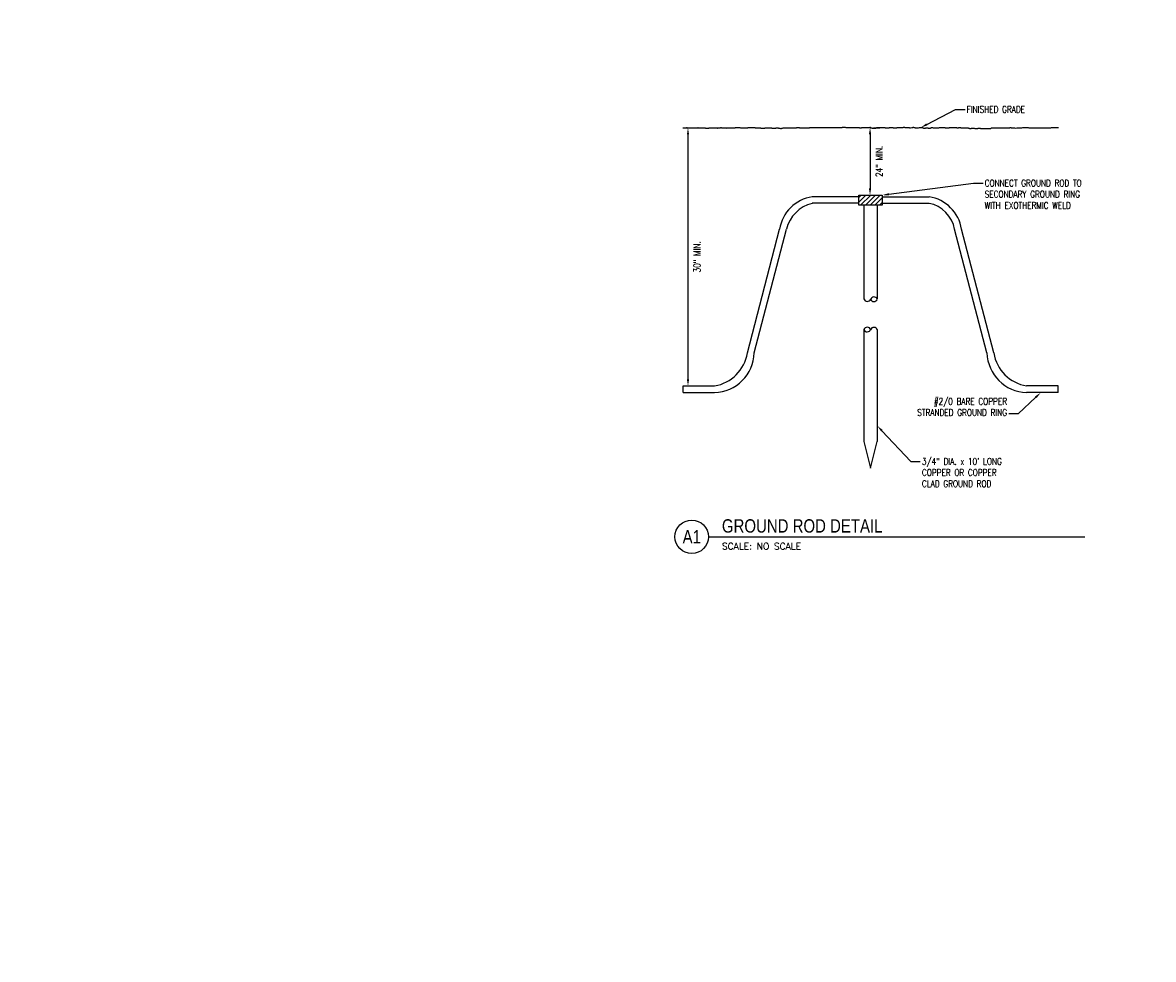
# Model space of a CAD drawing. Header units: inches. Extents: x 0 to 99, y 0 to 44.5.
# Tile 1 of 5: x 49.5 to 70.6, y 17.5 to 35. Entities that reach past the tile are written whole.
import ezdxf
from ezdxf import colors
from ezdxf.entities.mleader import LeaderData, LeaderLine
from ezdxf.enums import TextEntityAlignment as Align
from ezdxf.math import Vec2, Vec3

# ---------------------------------------------------------------- set-up
doc = ezdxf.new("R2010")
doc.units = ezdxf.units.IN
doc.header["$MEASUREMENT"] = 0
for name, color, linetype in [('E-ANNO-DIMS', 1, 'Continuous'), ('E-ANNO-SYMB', 2, 'Continuous'), ('E-ANNO-TEXT', 2, 'Continuous'), ('E-DETL-GRPH', 3, 'Continuous'), ('E-DETL-PATT', 1, 'Continuous')]:
    doc.layers.add(name, color=color, linetype=linetype)
doc.styles.add('Annotative', font='romans.shx', dxfattribs={"width": 0.8})
doc.styles.add('ROMANS', font='ROMANS.shx', dxfattribs={"width": 0.8})
doc.styles.add('Title', font='swiss.ttf', dxfattribs={"height": 0.25})
doc.dimstyles.new('Annotative', dxfattribs={"dimscale": 0, "dimtxt": 0.125, "dimasz": 0.125, "dimexe": 0.18, "dimexo": 0.0625, "dimgap": 0.09, "dimtad": 1, "dimdec": 3, "dimzin": 3, "dimdsep": 46, "dimlunit": 4, "dimtxsty": 'Annotative', "dimcen": 0.09, "dimclrd": 1, "dimclre": 1, "dimclrt": 2, "dimazin": 2, "dimtfac": 1, "dimtdec": 3, "dimtmove": 1, "dimatfit": 3, "dimfxl": 1, "dimtfill": 1, "dimfrac": 2, "dimtolj": 1, "dimtzin": 0, "dimarcsym": 0})

# ---------------------------------------------------------------- blocks, each defined once
blk = doc.blocks.new('*D1')
at = {"layer": 'Defpoints', "color": 0, "transparency": 16777216}
for p in [(65.332, 33.016), (65.332, 31.757), (65.332, 31.757)]:
    blk.add_point(p, dxfattribs=at)
at = {"layer": 'E-ANNO-DIMS', "color": 1, "lineweight": -2, "transparency": 16777216}
for p, q in [((65.394, 33.016), (65.512, 33.016)), ((65.332, 32.891), (65.332, 31.882)), ((65.394, 31.757), (65.512, 31.757))]:
    blk.add_line(p, q, dxfattribs=at)
at = {"layer": 'E-ANNO-DIMS', "color": 1, "transparency": 16777216}
for points in [[(65.311, 32.891), (65.353, 32.891), (65.332, 33.016)], [(65.311, 31.882), (65.353, 31.882), (65.332, 31.757)]]:
    blk.add_solid(points, dxfattribs=at)
at = {"layer": 'E-ANNO-DIMS', "color": 2, "lineweight": -3, "transparency": 16777216, "insert": (65.5, 32.387), "char_height": 0.125, "width": 0.6546, "attachment_point": 5, "rotation": 90, "style": 'Annotative', "bg_fill": 3, "box_fill_scale": 1.25, "bg_fill_color": 256, "bg_fill_true_color": 13158600, "bg_fill_transparency": 0}
blk.add_mtext('\\A1;24" MIN.', dxfattribs=at)
blk = doc.blocks.new('*D2')
at = {"layer": 'Defpoints', "color": 0, "transparency": 16777216}
for p in [(61.935, 33.014), (61.935, 28.194), (61.935, 28.194)]:
    blk.add_point(p, dxfattribs=at)
at = {"layer": 'E-ANNO-DIMS', "color": 1, "lineweight": -2, "transparency": 16777216}
for p, q in [((61.998, 33.014), (62.115, 33.014)), ((61.935, 32.889), (61.935, 28.319)), ((61.998, 28.194), (62.115, 28.194))]:
    blk.add_line(p, q, dxfattribs=at)
at = {"layer": 'E-ANNO-DIMS', "color": 1, "transparency": 16777216}
for points in [[(61.915, 32.889), (61.956, 32.889), (61.935, 33.014)], [(61.915, 28.319), (61.956, 28.319), (61.935, 28.194)]]:
    blk.add_solid(points, dxfattribs=at)
at = {"layer": 'E-ANNO-DIMS', "color": 2, "lineweight": -3, "transparency": 16777216, "insert": (62.103, 30.604), "char_height": 0.125, "width": 0.6546, "attachment_point": 5, "rotation": 90, "style": 'Annotative', "bg_fill": 3, "box_fill_scale": 1.25, "bg_fill_color": 256, "bg_fill_true_color": 13158600, "bg_fill_transparency": 0}
blk.add_mtext('\\A1;30" MIN.', dxfattribs=at)
blk = doc.blocks.new('*U7')
for q in [(4.678, 0), (7.022, 0)]:
    blk.add_line((0, 0), q)
blk.add_circle((-0.313, 0), 0.313)
at = {"style": 'Title', "width": 0.8}
for tag, p, height in [('TITLE', (0.25, 0.078), 0.25), ('SCALE', (0.25, -0.177), 0.0984)]:
    blk.add_attdef(tag, p, '', height=height, dxfattribs=at)
blk.add_attdef('NUMBER', text='', height=0.25, dxfattribs=at).set_placement((-0.313, 0), align=Align.MIDDLE_CENTER)

msp = doc.modelspace()

# ---------------------------------------------------------------- hatches: boundary and pattern name
at = {"layer": 'E-DETL-PATT', "lineweight": -3}
h = msp.add_hatch(dxfattribs=at)
h.set_pattern_fill('ANSI31', color=8, scale=0.5)
h.paths.add_polyline_path([(65.3424, 31.757), (65.1236, 31.757), (65.1236, 31.5695), (65.5611, 31.5695), (65.5611, 31.757)])

# ---------------------------------------------------------------- linework, layer by layer
at = {"layer": 'E-DETL-GRPH', "lineweight": -3}
for p, q in [((61.8418, 33.0159), (61.8526, 33.0159)), ((61.8418, 33.0137), (61.8418, 33.0159)), ((61.8526, 33.0159), (61.8548, 33.0137)), ((61.8548, 33.0137), (61.8634, 33.0137)), ((61.8634, 33.0137), (61.8656, 33.0159)), ((61.8656, 33.0159), (61.8743, 33.0159)), ((61.8743, 33.0159), (61.8743, 33.0137)), ((61.8743, 33.0137), (61.898, 33.0137)), ((61.898, 33.0137), (61.898, 33.0116)), ((61.898, 33.0116), (61.9088, 33.0116)), ((61.9088, 33.0137), (61.9519, 33.0137)), ((61.9088, 33.0116), (61.9088, 33.0137)), ((61.9218, 33.0137), (61.924, 33.0116)), ((61.924, 33.0116), (61.9564, 33.0116)), ((61.9564, 33.0137), (61.9585, 33.0159)), ((61.9564, 33.0116), (61.9564, 33.0137)), ((61.9585, 33.0159), (61.9715, 33.0159)), ((61.9715, 33.0159), (61.9715, 33.0137)), ((61.9715, 33.0137), (61.978, 33.0137)), ((61.978, 33.0137), (61.978, 33.0116)), ((61.978, 33.0116), (61.9888, 33.0116)), ((61.9888, 33.0116), (61.9909, 33.0137)), ((61.9909, 33.0137), (62.0255, 33.0137)), ((62.0255, 33.0159), (62.0298, 33.0159)), ((62.0255, 33.0137), (62.0255, 33.0159)), ((62.0298, 33.0159), (62.032, 33.0137)), ((62.032, 33.0137), (62.0471, 33.0137)), ((62.0471, 33.0137), (62.0493, 33.0159)), ((62.0493, 33.0159), (62.0579, 33.0159)), ((62.0579, 33.0159), (62.0601, 33.0137)), ((62.0601, 33.0137), (62.0882, 33.0137)), ((62.0882, 33.0159), (62.0947, 33.0159)), ((62.0882, 33.0137), (62.0882, 33.0159)), ((62.0947, 33.0159), (62.0968, 33.0137)), ((62.0968, 33.0137), (62.1033, 33.0137)), ((62.1033, 33.0137), (62.1033, 33.0116)), ((62.1033, 33.0116), (62.1119, 33.0116)), ((62.1119, 33.0137), (62.1163, 33.0137)), ((62.1119, 33.0116), (62.1119, 33.0137)), ((62.1163, 33.0159), (62.1184, 33.0159)), ((62.1163, 33.0137), (62.1163, 33.0159)), ((62.1184, 33.0181), (62.1249, 33.0181)), ((62.1184, 33.0159), (62.1184, 33.0181)), ((62.1249, 33.0181), (62.1271, 33.0159)), ((62.1271, 33.0159), (62.1573, 33.0159)), ((62.1573, 33.0159), (62.1595, 33.0137)), ((62.1595, 33.0137), (62.1768, 33.0137)), ((62.1768, 33.0159), (62.2351, 33.0159)), ((62.1768, 33.0137), (62.1768, 33.0159)), ((62.2351, 33.0159), (62.2373, 33.0137)), ((62.2373, 33.0137), (62.2524, 33.0137)), ((62.2524, 33.0137), (62.2546, 33.0116)), ((62.2546, 33.0116), (62.2567, 33.0116)), ((62.2567, 33.0116), (62.2632, 33.0094)), ((62.2632, 33.0094), (62.2762, 33.0094)), ((62.2762, 33.0094), (62.2762, 33.0073)), ((62.2762, 33.0073), (62.2827, 33.0073)), ((62.2827, 33.0073), (62.2913, 33.0094)), ((62.2913, 33.0094), (62.3237, 33.0094)), ((62.3237, 33.0094), (62.3259, 33.0116)), ((62.3259, 33.0116), (62.3583, 33.0116)), ((62.3583, 33.0116), (62.3605, 33.0137)), ((62.3605, 33.0137), (62.3669, 33.0137)), ((62.3669, 33.0159), (62.3821, 33.0159)), ((62.3669, 33.0137), (62.3669, 33.0159)), ((62.3821, 33.0159), (62.3842, 33.0137)), ((62.3842, 33.0137), (62.4534, 33.0137)), ((62.4534, 33.0137), (62.4555, 33.0116)), ((62.4555, 33.0116), (62.4707, 33.0116)), ((62.4707, 33.0116), (62.4793, 33.0094)), ((62.4793, 33.0094), (62.4879, 33.0094)), ((62.4879, 33.0094), (62.4901, 33.0116)), ((62.4901, 33.0116), (62.4944, 33.0116)), ((62.4944, 33.0116), (62.4966, 33.0137)), ((62.4966, 33.0137), (62.5009, 33.0137)), ((62.5009, 33.0137), (62.5031, 33.0159)), ((62.5031, 33.0159), (62.542, 33.0159)), ((62.542, 33.0159), (62.5506, 33.0181)), ((62.5506, 33.0181), (62.5593, 33.0181)), ((62.5593, 33.0181), (62.5614, 33.0159)), ((62.5614, 33.0159), (62.5722, 33.0159)), ((62.5722, 33.0159), (62.5787, 33.0137)), ((62.5787, 33.0137), (62.6219, 33.0137)), ((62.6219, 33.0137), (62.6241, 33.0116)), ((62.6241, 33.0116), (62.6565, 33.0116)), ((62.6587, 33.0035), (62.6552, 33.007)), ((62.6565, 33.0116), (62.6587, 33.0137)), ((62.6587, 33.0137), (62.6716, 33.0137)), ((62.6716, 33.0159), (62.6867, 33.0159)), ((62.6716, 33.0137), (62.6716, 33.0159)), ((62.6867, 33.0159), (62.6889, 33.0137)), ((62.6889, 33.0137), (62.8078, 33.0137)), ((62.8078, 33.0159), (62.8164, 33.0159)), ((62.8078, 33.0137), (62.8078, 33.0159)), ((62.8164, 33.0159), (62.8186, 33.0181)), ((62.8186, 33.0181), (62.8661, 33.0181)), ((62.8661, 33.0181), (62.8747, 33.0202)), ((62.8747, 33.0202), (62.9028, 33.0202)), ((62.9028, 33.0202), (62.9028, 33.0181)), ((62.9028, 33.0181), (62.905, 33.0181)), ((62.905, 33.0181), (62.9136, 33.0159)), ((62.9136, 33.0159), (62.918, 33.0159)), ((62.918, 33.0159), (62.918, 33.0137)), ((62.918, 33.0137), (62.9288, 33.0137)), ((62.9288, 33.0137), (62.9309, 33.0116)), ((62.9309, 33.0116), (63.0066, 33.0116)), ((63.0158, 33.0109), (63.0194, 33.0109)), ((63.0194, 33.0145), (63.0517, 33.0145)), ((63.0194, 33.0109), (63.0194, 33.0145)), ((63.0517, 33.0145), (63.0517, 33.0181)), ((63.0517, 33.0181), (63.1882, 33.0181)), ((63.1882, 33.0181), (63.1882, 33.0145)), ((63.1882, 33.0145), (63.2673, 33.0145)), ((63.2673, 33.0145), (63.2709, 33.0109)), ((63.2709, 33.0109), (63.296, 33.0109)), ((63.296, 33.0109), (63.296, 33.0073)), ((63.296, 33.0073), (63.3679, 33.0073)), ((63.3202, 33.0035), (63.3236, 33.007)), ((63.3679, 33.0109), (63.429, 33.0109)), ((63.3679, 33.0073), (63.3679, 33.0109)), ((63.429, 33.0109), (63.4326, 33.0145)), ((63.4326, 33.0145), (63.4865, 33.0145)), ((63.4865, 33.0145), (63.4901, 33.0109)), ((63.4901, 33.0109), (63.4973, 33.0109)), ((63.4973, 33.0109), (63.5008, 33.0073)), ((63.5008, 33.0073), (63.5727, 33.0073)), ((63.5727, 33.0073), (63.5763, 33.0109)), ((63.5763, 33.0109), (63.623, 33.0109)), ((63.623, 33.0109), (63.6266, 33.0073)), ((63.6266, 33.0073), (63.6482, 33.0073)), ((63.6415, 33.0035), (63.6381, 33.007)), ((63.6482, 33.0073), (63.6589, 33.0037)), ((63.6589, 33.0037), (63.6805, 33.0037)), ((63.6805, 33.0037), (63.6841, 33.0073)), ((63.6841, 33.0073), (63.6985, 33.0073)), ((63.6985, 33.0073), (63.7093, 33.0109)), ((63.7093, 33.0109), (63.8099, 33.0109)), ((63.8099, 33.0109), (63.8242, 33.0145)), ((63.8242, 33.0145), (63.9572, 33.0145)), ((63.9572, 33.0145), (63.9608, 33.0181)), ((63.9608, 33.0181), (64.0147, 33.0181)), ((64.0147, 33.0181), (64.0183, 33.0145)), ((64.0183, 33.0145), (64.2051, 33.0145)), ((64.2051, 33.0145), (64.2051, 33.0181)), ((64.2051, 33.0181), (64.3381, 33.0181)), ((64.3381, 33.0181), (64.3417, 33.0217)), ((64.3417, 33.0217), (64.3704, 33.0217)), ((64.3704, 33.0217), (64.374, 33.0181)), ((64.374, 33.0181), (64.5788, 33.0181)), ((64.5788, 33.0181), (64.5824, 33.0217)), ((64.5824, 33.0217), (64.8124, 33.0217)), ((64.8124, 33.0217), (64.816, 33.0253)), ((64.816, 33.0253), (64.8699, 33.0253)), ((64.8699, 33.0253), (64.8806, 33.0217)), ((64.8806, 33.0217), (64.8986, 33.0217)), ((64.8986, 33.0217), (64.9022, 33.0181)), ((64.9022, 33.0181), (64.9345, 33.0181)), ((64.9348, 33.0198), (64.9529, 33.0198)), ((64.9529, 33.0198), (64.9529, 33.0162)), ((64.9529, 33.0162), (64.9928, 33.0162)), ((64.9928, 33.0162), (64.9964, 33.0198)), ((64.9964, 33.0198), (65.0473, 33.0198)), ((65.0473, 33.0198), (65.0509, 33.0162)), ((65.0509, 33.0162), (65.1344, 33.0162)), ((65.1344, 33.0162), (65.138, 33.0126)), ((65.138, 33.0126), (65.1706, 33.0126)), ((65.1706, 33.0126), (65.1706, 33.0162)), ((65.1706, 33.0162), (65.3448, 33.0162)), ((65.3448, 33.0162), (65.3485, 33.0126)), ((65.3485, 33.0126), (65.3666, 33.0126)), ((65.3666, 33.0126), (65.3702, 33.009)), ((65.3702, 33.009), (65.4392, 33.009)), ((65.4392, 33.0126), (65.4501, 33.0126)), ((65.4392, 33.009), (65.4392, 33.0126)), ((65.4501, 33.0162), (65.6098, 33.0162)), ((65.4501, 33.0126), (65.4501, 33.0162)), ((65.6098, 33.0162), (65.6134, 33.0126)), ((65.6134, 33.0126), (65.6896, 33.0126)), ((65.6896, 33.0126), (65.6932, 33.0162)), ((65.6932, 33.0162), (65.7622, 33.0162)), ((65.7622, 33.0162), (65.7658, 33.0126)), ((65.7658, 33.0126), (65.8311, 33.0126)), ((65.8311, 33.0162), (65.9219, 33.0162)), ((65.8311, 33.0126), (65.8311, 33.0162)), ((65.9219, 33.0162), (65.9364, 33.0198)), ((65.9364, 33.0198), (65.9509, 33.0198)), ((65.9509, 33.0198), (65.9545, 33.0235)), ((65.9545, 33.0235), (65.9836, 33.0235)), ((65.9836, 33.0235), (65.9836, 33.0198)), ((65.9836, 33.0198), (65.9981, 33.0198)), ((65.9981, 33.0198), (65.9981, 33.0162)), ((65.9981, 33.0162), (66.067, 33.0162)), ((66.067, 33.0162), (66.0707, 33.0126)), ((66.0707, 33.0126), (66.0888, 33.0126)), ((66.0888, 33.0126), (66.1106, 33.0162)), ((66.1106, 33.0162), (66.1251, 33.0198)), ((66.1251, 33.0198), (66.1324, 33.0198)), ((66.1324, 33.0198), (66.136, 33.0235)), ((66.136, 33.0235), (66.1469, 33.0235)), ((66.1469, 33.0235), (66.1469, 33.0198)), ((66.1469, 33.0198), (66.1614, 33.0198)), ((66.1614, 33.0198), (66.1614, 33.0162)), ((66.1614, 33.0162), (66.1759, 33.0162)), ((66.1759, 33.0162), (66.1759, 33.0126)), ((66.1759, 33.0126), (66.2376, 33.0126)), ((66.2376, 33.0126), (66.2521, 33.0162)), ((66.2521, 33.0162), (66.2666, 33.0162)), ((66.2666, 33.0162), (66.2812, 33.0198)), ((66.2812, 33.0198), (66.3029, 33.0198)), ((66.3029, 33.0198), (66.3066, 33.0162)), ((66.3066, 33.0162), (66.3174, 33.0162)), ((66.3174, 33.0162), (66.3174, 33.0126)), ((66.3174, 33.0126), (66.3283, 33.0126)), ((66.3283, 33.0126), (66.3283, 33.009)), ((66.3283, 33.009), (66.3646, 33.009)), ((66.3646, 33.0126), (66.4154, 33.0126)), ((66.3646, 33.009), (66.3646, 33.0126)), ((66.4154, 33.0126), (66.4191, 33.009)), ((66.4191, 33.009), (66.459, 33.009)), ((66.459, 33.009), (66.4626, 33.0126)), ((66.4626, 33.0126), (66.4699, 33.0126)), ((66.4699, 33.0126), (66.4735, 33.0162)), ((66.4735, 33.0162), (66.4989, 33.0162)), ((66.4989, 33.0162), (66.5098, 33.0126)), ((66.5098, 33.0126), (66.615, 33.0126)), ((66.615, 33.0126), (66.6295, 33.0162)), ((66.6295, 33.0162), (66.7312, 33.0162)), ((66.7312, 33.0162), (66.7348, 33.0126)), ((66.7348, 33.0126), (66.7965, 33.0126)), ((66.7958, 33.0138), (66.8072, 33.0138)), ((66.8072, 33.0138), (66.8111, 33.0176)), ((66.8111, 33.0176), (66.8263, 33.0176)), ((66.8263, 33.0176), (66.8302, 33.0214)), ((66.8302, 33.0214), (66.876, 33.0214)), ((66.876, 33.0214), (66.876, 33.0176)), ((66.876, 33.0176), (66.9448, 33.0176)), ((66.9448, 33.0176), (66.9487, 33.0138)), ((66.9487, 33.0138), (66.9831, 33.0138)), ((66.9831, 33.0176), (67.0251, 33.0176)), ((66.9831, 33.0138), (66.9831, 33.0176)), ((67.0251, 33.0176), (67.0251, 33.0138)), ((67.0251, 33.0138), (67.136, 33.0138)), ((67.136, 33.0138), (67.1398, 33.01)), ((67.1398, 33.01), (67.1627, 33.01)), ((67.1627, 33.01), (67.1666, 33.0062)), ((67.1666, 33.0062), (67.1895, 33.0062)), ((67.1895, 33.0062), (67.1895, 33.0023)), ((67.1895, 33.0023), (67.2201, 33.0023)), ((67.2201, 33.0062), (67.2774, 33.0062)), ((67.2201, 33.0023), (67.2201, 33.0062)), ((67.2774, 33.0062), (67.2889, 33.0023)), ((67.2889, 33.0023), (67.3462, 33.0023)), ((67.3462, 33.0023), (67.35, 33.0062)), ((67.35, 33.0062), (67.3921, 33.0062)), ((67.3921, 33.0062), (67.3921, 33.0023)), ((67.3921, 33.0023), (67.4112, 33.0023)), ((67.4112, 33.0023), (67.415, 32.9985)), ((67.415, 32.9985), (67.5182, 32.9985)), ((67.5182, 32.9985), (67.5221, 33.0023)), ((67.5221, 33.0023), (67.5871, 33.0023)), ((67.5871, 33.0023), (67.5985, 33.01)), ((67.5985, 33.01), (67.6138, 33.0138)), ((67.6138, 33.0138), (67.7094, 33.0138)), ((67.7094, 33.0138), (67.7132, 33.01)), ((67.7132, 33.01), (67.9043, 33.01)), ((67.9043, 33.01), (67.9273, 33.0138)), ((67.9273, 33.0138), (67.9387, 33.0138)), ((67.9387, 33.0176), (67.9655, 33.0176)), ((67.9387, 33.0138), (67.9387, 33.0176)), ((67.9655, 33.0176), (67.9655, 33.0138)), ((67.9655, 33.0138), (67.9846, 33.0138)), ((67.9846, 33.0138), (67.9846, 33.01)), ((67.9846, 33.01), (68.0305, 33.01)), ((68.0305, 33.01), (68.0458, 33.0062)), ((68.0458, 33.0062), (68.0687, 33.01)), ((68.0687, 33.01), (68.149, 33.01)), ((68.149, 33.01), (68.1528, 33.0138)), ((68.1528, 33.0138), (68.1643, 33.0138)), ((68.1643, 33.0138), (68.1834, 33.0176)), ((68.1834, 33.0176), (68.1949, 33.0214)), ((68.1949, 33.0214), (68.2407, 33.0214)), ((68.2407, 33.0214), (68.256, 33.0176)), ((68.256, 33.0176), (68.2828, 33.0176)), ((68.2828, 33.0176), (68.2942, 33.0138)), ((68.2942, 33.0138), (68.4701, 33.0138)), ((68.4701, 33.0138), (68.4854, 33.01)), ((68.4854, 33.01), (68.5924, 33.01)), ((68.5924, 33.01), (68.6077, 33.0138)), ((68.6077, 33.0138), (68.7033, 33.0138)), ((68.7033, 33.0138), (68.7186, 33.0176)), ((68.7186, 33.0176), (68.8485, 33.0176)), ((65.1236, 31.7257), (64.2521, 31.7257)), ((65.1236, 31.757), (65.3424, 31.757)), ((65.1236, 31.5695), (65.1236, 31.757)), ((65.3424, 31.757), (65.5611, 31.757)), ((65.5611, 31.757), (65.5611, 31.5695)), ((65.5611, 31.7257), (66.4327, 31.7257)), ((65.1236, 31.6036), (64.2521, 31.6036)), ((65.5611, 31.5695), (65.1236, 31.5695)), ((65.2174, 31.5695), (65.2174, 29.8195)), ((65.4674, 31.5695), (65.4674, 29.8195)), ((65.5611, 31.6036), (66.4327, 31.6036)), ((63.0432, 28.8103), (63.6454, 31.1191)), ((63.1723, 28.8103), (63.7746, 31.1191)), ((67.5124, 28.8103), (66.9102, 31.1191)), ((67.6416, 28.8103), (67.0394, 31.1191)), ((65.2174, 29.2478), (65.2174, 27.1565)), ((65.4674, 29.2478), (65.4674, 27.1565)), ((61.8424, 28.1945), (62.4315, 28.1945)), ((61.8424, 28.0695), (61.8424, 28.1945)), ((61.8424, 28.0695), (62.4315, 28.0695)), ((68.8424, 28.1945), (68.2532, 28.1945)), ((68.8424, 28.0695), (68.2532, 28.0695)), ((68.8424, 28.0695), (68.8424, 28.1945)), ((65.2174, 27.1565), (65.3424, 26.6565)), ((65.3424, 26.6565), (65.4674, 27.1565))]:
    msp.add_line(p, q, dxfattribs=at)
for centre, radius, start, end in [((64.3621, 31.009), 0.7251, 98.73035, 171.26965), ((66.3226, 31.009), 0.7251, 8.73035, 81.26965), ((64.4045, 30.9759), 0.6459, 103.64629, 167.19569), ((66.3147, 31.0098), 0.6054, 10.39715, 78.76088), ((65.2805, 29.8382), 0.0658, 196.56588, 340.18362), ((65.4055, 29.7901), 0.0658, 19.81638, 163.43412), ((65.4055, 29.8347), 0.0658, 196.56588, 340.18362), ((65.2793, 29.2255), 0.0658, 16.56588, 160.18362), ((65.2793, 29.2701), 0.0658, 199.81638, 343.43412), ((65.4043, 29.222), 0.0658, 16.56588, 160.18362), ((62.4015, 28.8403), 0.7714, 272.23016, 357.76984), ((62.3034, 28.9334), 0.75, 279.83865, 350.55184), ((68.2833, 28.8403), 0.7714, 182.23016, 267.76984), ((68.3814, 28.9334), 0.75, 189.44816, 260.16135)]:
    msp.add_arc(centre, radius, start, end, dxfattribs=at)
for p in [(61.9139, 33.0137), (65.3326, 33.0162)]:
    msp.add_point(p, dxfattribs=at)

# ---------------------------------------------------------------- block references
at = {"layer": 'E-ANNO-SYMB', "lineweight": -3}
ref = msp.add_blockref('*U7', (62.3184, 25.3782), dxfattribs=at)
ref.add_attrib('SCALE', 'SCALE: NO SCALE', dxfattribs={"layer": '0', "height": 0.125, "style": 'ROMANS'}).set_placement((62.5684, 25.2014), align=Align.MIDDLE_LEFT)
ref.add_attrib('TITLE', 'GROUND ROD DETAIL', (62.5684, 25.4563), dxfattribs={"layer": '0', "height": 0.25, "style": 'Title', "width": 0.8})
ref.add_attrib('NUMBER', 'A1', dxfattribs={"layer": '0', "height": 0.25, "style": 'Title', "width": 0.8}).set_placement((62.0058, 25.3782), align=Align.MIDDLE_CENTER)

# ---------------------------------------------------------------- leaders
at = {"layer": 'E-ANNO-TEXT', "lineweight": -3}
ml = msp.add_multileader_mtext('Standard', dxfattribs=at)
ml.set_content('FINISHED GRADE', color=256, style='Annotative')
ml.set_leader_properties(color=1, linetype='ByLayer', lineweight=-1)
ml.build(insert=Vec2(0, 0))
ml.multileader.update_dxf_attribs({"text_right_attachment_type": 3, "dogleg_length": 0.1786, "arrow_head_size": 0.125})
ctx = ml.context
ctx.base_point, ctx.char_height, ctx.arrow_head_size, ctx.landing_gap_size, ctx.plane_origin = Vec3(67.105, 33.358), 0.125, 0.125, 0.0312, Vec3(66.9264, 33.358)
ctx.right_attachment = 3
notes = []
notes.append((ctx, [(0, (1, 1, 0), (66.9264, 33.358), (1, 0), 0.1786, [(0, [(66.2812, 33.0198)], 0, [])])]))
ctx.mtext.insert, ctx.mtext.width, ctx.mtext.flow_direction = Vec3(67.1362, 33.4205), 1.245337, 5
ml = msp.add_multileader_mtext('Standard', dxfattribs=at)
ml.set_content('CONNECT GROUND ROD TO\\PSECONDARY GROUND RING\\PWITH EXOTHERMIC WELD', color=256, style='Annotative')
ml.set_leader_properties(color=1, linetype='ByLayer', lineweight=-1)
ml.build(insert=Vec2(0, 0))
ml.multileader.update_dxf_attribs({"text_right_attachment_type": 3, "dogleg_length": 0.1786, "arrow_head_size": 0.125})
ctx = ml.context
ctx.base_point, ctx.char_height, ctx.arrow_head_size, ctx.landing_gap_size, ctx.plane_origin = Vec3(67.4407, 31.9817), 0.125, 0.125, 0.0312, Vec3(67.3264, 31.9174)
ctx.right_attachment = 3
notes.append((ctx, [(0, (1, 1, 0), (67.2621, 31.9817), (1, 0), 0.1786, [(0, [(65.5611, 31.757)], 0, [])])]))
ctx.mtext.insert, ctx.mtext.flow_direction = Vec3(67.472, 32.0442), 5
ml = msp.add_multileader_mtext('Standard', dxfattribs=at)
ml.set_content('#2/0 BARE COPPER STRANDED GROUND RING', color=256, style='Annotative')
ml.set_leader_properties(color=1, linetype='ByLayer', lineweight=-1)
ml.build(insert=Vec2(0, 0))
ml.multileader.update_dxf_attribs({"text_right_attachment_type": 3, "dogleg_length": 0.1786, "arrow_head_size": 0.125})
ctx = ml.context
ctx.base_point, ctx.char_height, ctx.arrow_head_size, ctx.landing_gap_size, ctx.plane_origin = Vec3(65.9767, 27.9068), 0.125, 0.125, 0.0312, Vec3(66.1878, 27.7129)
ctx.right_attachment, ctx.text_align_type = 3, 2
notes.append((ctx, [(1, (1, 1, 0), (68.0988, 27.6747), (-1, 0), 0.1786, [(0, [(68.5168, 28.0695)], 0, [])])]))
ctx.mtext.insert, ctx.mtext.width, ctx.mtext.alignment, ctx.mtext.flow_direction = Vec3(67.8889, 27.9693), 1.918793, 3, 5
ml = msp.add_multileader_mtext('Standard', dxfattribs=at)
ml.set_content('3/4" DIA. x 10\' LONG COPPER OR COPPER CLAD GROUND ROD', color=256, style='Annotative')
ml.set_leader_properties(color=1, linetype='ByLayer', lineweight=-1)
ml.build(insert=Vec2(0, 0))
ml.multileader.update_dxf_attribs({"text_right_attachment_type": 3, "dogleg_length": 0.1786, "arrow_head_size": 0.125})
ctx = ml.context
ctx.base_point, ctx.char_height, ctx.arrow_head_size, ctx.landing_gap_size, ctx.plane_origin = Vec3(66.2698, 26.7863), 0.125, 0.125, 0.0312, Vec3(66.1207, 26.3492)
ctx.right_attachment = 3
notes.append((ctx, [(0, (1, 1, 0), (66.0912, 26.7863), (1, 0), 0.1786, [(0, [(65.4674, 27.4502)], 0, [])])]))
ctx.mtext.insert, ctx.mtext.width, ctx.mtext.flow_direction = Vec3(66.301, 26.8488), 1.749148, 5
for ctx, leaders in notes:
    for number, flags, end, landing, length, lines in leaders:
        leader = LeaderData()
        leader.index, (leader.has_last_leader_line, leader.has_dogleg_vector, leader.attachment_direction) = number, flags
        leader.last_leader_point, leader.dogleg_vector, leader.dogleg_length = Vec3(end), Vec3(landing), length
        for number, points, colour, breaks in lines:
            line = LeaderLine()
            line.index, line.vertices, line.color, line.breaks = number, Vec3.list(points), colors.encode_raw_color(colour), breaks
            leader.lines.append(line)
        ctx.leaders.append(leader)

# ---------------------------------------------------------------- next in the draw order: dimensions: what is measured, and where the dimension line sits
at = {"layer": 'E-ANNO-DIMS', "lineweight": -3}
for base, p1, p2, text, picture, middle in [((61.9355, 28.1945), (61.9355, 33.0137), (61.9355, 28.1945), '30" MIN.', '*D2', (62.2671, 30.6041)), ((65.3319, 31.757), (65.3319, 33.0162), (65.3319, 31.757), '24" MIN.', '*D1', (65.6641, 32.3866))]:
    dim = msp.add_linear_dim(base=base, p1=p1, p2=p2, angle=90, text=text, dimstyle='Annotative', override={"dimpost": '\\X'}, dxfattribs=at)
    dim.commit()
    dim.dimension.update_dxf_attribs({"geometry": picture, "text_midpoint": middle, "dimtype": 160})

# ---------------------------------------------------------------- next in the draw order: leaders
at = {"layer": 'E-ANNO-TEXT', "lineweight": -3}
ml = msp.add_multileader_mtext('Standard', dxfattribs=at)
ml.set_content('{\\LKEYED CONSTRUCTION JOINT (KCJ)}', color=256, style='Annotative')
ml.set_leader_properties(color=1, linetype='ByLayer', lineweight=-1)
ml.build(insert=Vec2(0, 0))
ml.multileader.update_dxf_attribs({"text_right_attachment_type": 3, "dogleg_length": 0.1782, "arrow_head_size": 0.125})
ctx = ml.context
ctx.base_point, ctx.char_height, ctx.arrow_head_size, ctx.landing_gap_size, ctx.plane_origin = Vec3(84.5489, 34.892), 0.125, 0.125, 0.0312, Vec3(84.3707, 34.892)
ctx.right_attachment, ctx.text_align_type = 3, 1
notes = []
notes.append((ctx, [(0, (0, 0, 0), (0, 0), (1, 0), 1, [])]))
ctx.mtext.insert, ctx.mtext.alignment, ctx.mtext.flow_direction = Vec3(85.904, 34.9754), 2, 5
ml = msp.add_multileader_mtext('Standard', dxfattribs=at)
ml.set_content('{\\LROUGHENED CONSTRUCTION JOIN (CJ)}', color=256, style='Annotative')
ml.set_leader_properties(color=1, linetype='ByLayer', lineweight=-1)
ml.build(insert=Vec2(0, 0))
ml.multileader.update_dxf_attribs({"text_right_attachment_type": 3, "dogleg_length": 0.1782, "arrow_head_size": 0.125})
ctx = ml.context
ctx.base_point, ctx.char_height, ctx.arrow_head_size, ctx.landing_gap_size, ctx.plane_origin = Vec3(84.4204, 32.5259), 0.125, 0.125, 0.0312, Vec3(84.3707, 32.5259)
ctx.right_attachment, ctx.text_align_type = 3, 1
notes.append((ctx, [(0, (0, 0, 0), (0, 0), (1, 0), 1, [])]))
ctx.mtext.insert, ctx.mtext.alignment, ctx.mtext.flow_direction = Vec3(85.904, 32.6092), 2, 5
for ctx, leaders in notes:
    for number, flags, end, landing, length, lines in leaders:
        leader = LeaderData()
        leader.index, (leader.has_last_leader_line, leader.has_dogleg_vector, leader.attachment_direction) = number, flags
        leader.last_leader_point, leader.dogleg_vector, leader.dogleg_length = Vec3(end), Vec3(landing), length
        for number, points, colour, breaks in lines:
            line = LeaderLine()
            line.index, line.vertices, line.color, line.breaks = number, Vec3.list(points), colors.encode_raw_color(colour), breaks
            leader.lines.append(line)
        ctx.leaders.append(leader)

doc.saveas('drawing.dxf')
